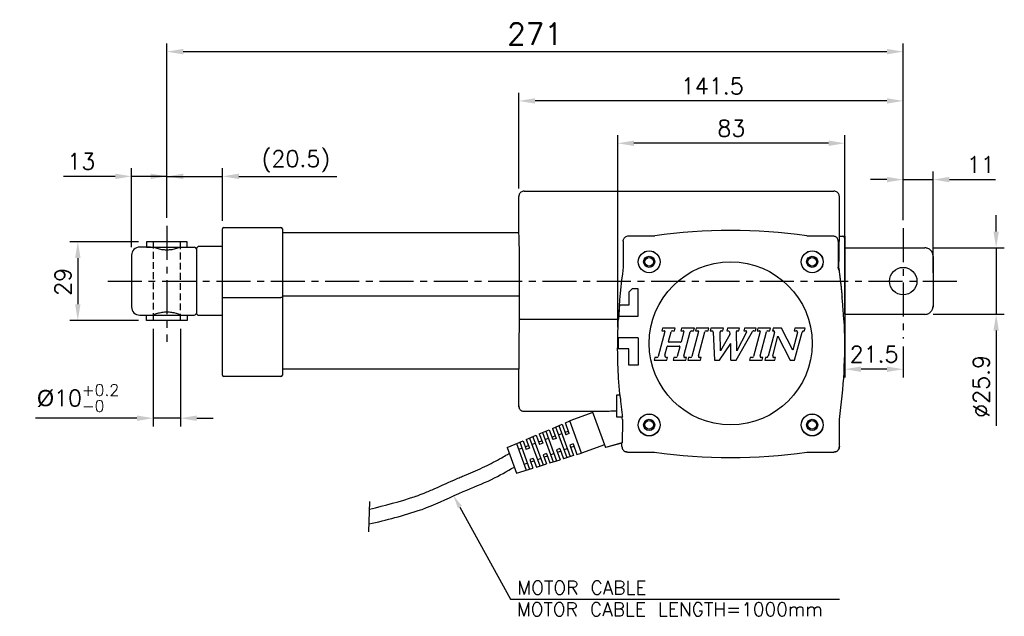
# Model space of a CAD drawing. Extents: x 524 to 1209, y 39 to 449.
# Tile 2 of 3: x 829 to 1192, y 39 to 258. Entities that reach past the tile are written whole.
import ezdxf

# ---------------------------------------------------------------- set-up
doc = ezdxf.new("R2010")
doc.units = 0
doc.header["$LTSCALE"] = 10
doc.header["$MEASUREMENT"] = 0
doc.header["$PDMODE"] = 3
doc.linetypes.add('CENTER', pattern=[2, 1.25, -0.25, 0.25, -0.25])
doc.linetypes.add('HIDDEN', pattern=[0.375, 0.25, -0.125])
doc.layers.get('0').update_dxf_attribs({"linetype": 'CONTINUOUS'})
doc.layers.get('DEFPOINTS').update_dxf_attribs({"linetype": 'CONTINUOUS'})
for name, color, linetype in [('CENTER', 7, 'CENTER'), ('DIM', 7, 'CONTINUOUS'), ('HIDDEN', 7, 'HIDDEN')]:
    doc.layers.add(name, color=color, linetype=linetype)
doc.styles.get("Standard").update_dxf_attribs({"font": 'txt.shx'})
doc.dimstyles.new('W_8', dxfattribs={"dimtxt": 8, "dimasz": 3, "dimexe": 3, "dimexo": 3, "dimgap": 2.5, "dimtad": 1, "dimdec": 3, "dimtxsty": 'STANDARD', "dimblk1": 'OPEN', "dimblk2": 'OPEN', "dimsah": 1, "dimcen": -2.5, "dimclrd": 256, "dimclre": 256, "dimclrt": 256, "dimazin": 3, "dimtfac": 0.8, "dimtmove": 0, "dimatfit": 3, "dimtolj": 1})

# ---------------------------------------------------------------- blocks, each defined once
blk = doc.blocks.new('*D12')
at = {"layer": 'DEFPOINTS', "color": 0}
for p in [(903.83, 200.61), (883.33, 182.38), (903.83, 181.27)]:
    blk.add_point(p, dxfattribs=at)
at = {"layer": 'DIM'}
for p, q in [((883.33, 185.38), (883.33, 203.61)), ((903.83, 184.27), (903.83, 203.61)), ((877.33, 200.61), (871.33, 200.61)), ((883.33, 200.61), (903.83, 200.61)), ((909.83, 200.61), (945.83, 200.61))]:
    blk.add_line(p, q, dxfattribs=at)
for points in [[(877.33, 201.61), (877.33, 199.61), (883.33, 200.61)], [(909.83, 201.61), (909.83, 199.61), (903.83, 200.61)]]:
    blk.add_solid(points, dxfattribs=at)
at = {"layer": 'DIM', "insert": (930.83, 206.11), "char_height": 6, "attachment_point": 5}
blk.add_mtext('\\A1;(20.5)', dxfattribs=at)
blk = doc.blocks.new('*D13')
at = {"layer": 'DEFPOINTS', "color": 0}
for p in [(883.33, 200.61), (883.33, 182.38), (870.33, 171.57)]:
    blk.add_point(p, dxfattribs=at)
at = {"layer": 'DIM'}
for p, q in [((870.33, 174.57), (870.33, 203.61)), ((883.33, 185.38), (883.33, 203.61)), ((864.33, 200.61), (845.33, 200.61)), ((883.33, 200.61), (870.33, 200.61)), ((889.33, 200.61), (895.33, 200.61))]:
    blk.add_line(p, q, dxfattribs=at)
for points in [[(864.33, 201.61), (864.33, 199.61), (870.33, 200.61)], [(889.33, 201.61), (889.33, 199.61), (883.33, 200.61)]]:
    blk.add_solid(points, dxfattribs=at)
at = {"layer": 'DIM', "insert": (851.83, 206.11), "char_height": 6, "attachment_point": 5}
blk.add_mtext('\\A1;13', dxfattribs=at)
blk = doc.blocks.new('*D14')
at = {"layer": 'DEFPOINTS', "color": 0}
for p in [(878.33, 147.57), (888.33, 147.57), (888.33, 111.64)]:
    blk.add_point(p, dxfattribs=at)
at = {"layer": 'DIM'}
for p, q in [((878.33, 144.57), (878.33, 108.64)), ((888.33, 144.57), (888.33, 108.64)), ((872.33, 111.64), (835, 111.64)), ((888.33, 111.64), (878.33, 111.64)), ((894.33, 111.64), (900.33, 111.64))]:
    blk.add_line(p, q, dxfattribs=at)
for points in [[(872.33, 112.64), (872.33, 110.64), (878.33, 111.64)], [(894.33, 112.64), (894.33, 110.64), (888.33, 111.64)]]:
    blk.add_solid(points, dxfattribs=at)
at = {"layer": 'DIM', "insert": (850.66, 119.04), "char_height": 6, "attachment_point": 5}
blk.add_mtext('\\A1;\\A1;{\\f????|b0|i0|c0|p54;%%c}10{\\H0.7x;\\S+0.2^ -0;}', dxfattribs=at)
blk = doc.blocks.new('*D15')
at = {"layer": 'DEFPOINTS', "color": 0}
for p in [(875.83, 176.57), (850.56, 147.57), (875.83, 147.57)]:
    blk.add_point(p, dxfattribs=at)
at = {"layer": 'DIM'}
for p, q in [((872.83, 176.57), (847.56, 176.57)), ((850.56, 170.57), (850.56, 153.57)), ((872.83, 147.57), (847.56, 147.57))]:
    blk.add_line(p, q, dxfattribs=at)
for points in [[(849.56, 170.57), (851.56, 170.57), (850.56, 176.57)], [(849.56, 153.57), (851.56, 153.57), (850.56, 147.57)]]:
    blk.add_solid(points, dxfattribs=at)
at = {"layer": 'DIM', "insert": (845.06, 161.81), "char_height": 6, "attachment_point": 5, "rotation": 90}
blk.add_mtext('\\A1;29', dxfattribs=at)
blk = doc.blocks.new('*D17')
at = {"layer": 'DEFPOINTS', "color": 0}
for p in [(1162.33, 174.3), (1162.33, 149.85), (1188.52, 149.85)]:
    blk.add_point(p, dxfattribs=at)
at = {"layer": 'DIM'}
for p, q in [((1188.52, 180.3), (1188.52, 186.3)), ((1165.33, 174.3), (1191.52, 174.3)), ((1188.52, 174.3), (1188.52, 149.85)), ((1165.33, 149.85), (1191.52, 149.85)), ((1188.52, 143.85), (1188.52, 108.85))]:
    blk.add_line(p, q, dxfattribs=at)
for points in [[(1187.52, 180.3), (1189.52, 180.3), (1188.52, 174.3)], [(1187.52, 143.85), (1189.52, 143.85), (1188.52, 149.85)]]:
    blk.add_solid(points, dxfattribs=at)
at = {"layer": 'DIM', "insert": (1183.02, 123.35), "char_height": 6, "attachment_point": 5, "rotation": 90}
blk.add_mtext('\\A1;%%c25.9', dxfattribs=at)
blk = doc.blocks.new('*D18')
at = {"layer": 'DEFPOINTS', "color": 0}
for p in [(1154.33, 199.42), (1154.33, 181.51), (1165.33, 162.07)]:
    blk.add_point(p, dxfattribs=at)
at = {"layer": 'DIM'}
for p, q in [((1148.33, 199.42), (1142.33, 199.42)), ((1154.33, 184.51), (1154.33, 202.42)), ((1154.33, 199.42), (1165.33, 199.42)), ((1165.33, 165.07), (1165.33, 202.42)), ((1171.33, 199.42), (1188.33, 199.42))]:
    blk.add_line(p, q, dxfattribs=at)
for points in [[(1148.33, 200.42), (1148.33, 198.42), (1154.33, 199.42)], [(1171.33, 200.42), (1171.33, 198.42), (1165.33, 199.42)]]:
    blk.add_solid(points, dxfattribs=at)
at = {"layer": 'DIM', "insert": (1182.83, 204.92), "char_height": 6, "attachment_point": 5}
blk.add_mtext('\\A1;11', dxfattribs=at)
blk = doc.blocks.new('*D19')
at = {"layer": 'DEFPOINTS', "color": 0}
for p in [(1049.24, 212.78), (1132.83, 146.85), (1049.24, 142.17)]:
    blk.add_point(p, dxfattribs=at)
at = {"layer": 'DIM'}
for p, q in [((1049.24, 145.17), (1049.24, 215.78)), ((1132.83, 149.85), (1132.83, 215.78)), ((1126.83, 212.78), (1055.24, 212.78))]:
    blk.add_line(p, q, dxfattribs=at)
for points in [[(1055.24, 213.78), (1055.24, 211.78), (1049.24, 212.78)], [(1126.83, 213.78), (1126.83, 211.78), (1132.83, 212.78)]]:
    blk.add_solid(points, dxfattribs=at)
at = {"layer": 'DIM', "insert": (1091.03, 218.28), "char_height": 6, "attachment_point": 5}
blk.add_mtext('\\A1;83', dxfattribs=at)
blk = doc.blocks.new('*D20')
at = {"layer": 'DEFPOINTS', "color": 0}
for p in [(1012.83, 228.36), (1012.83, 193.17), (1154.33, 181.51)]:
    blk.add_point(p, dxfattribs=at)
at = {"layer": 'DIM'}
for p, q in [((1012.83, 196.17), (1012.83, 231.36)), ((1148.33, 228.36), (1018.83, 228.36)), ((1154.33, 184.51), (1154.33, 231.36))]:
    blk.add_line(p, q, dxfattribs=at)
for points in [[(1018.83, 229.36), (1018.83, 227.36), (1012.83, 228.36)], [(1148.33, 229.36), (1148.33, 227.36), (1154.33, 228.36)]]:
    blk.add_solid(points, dxfattribs=at)
at = {"layer": 'DIM', "insert": (1084.07, 233.86), "char_height": 6, "attachment_point": 5}
blk.add_mtext('\\A1;141.5', dxfattribs=at)
blk = doc.blocks.new('*D21')
at = {"layer": 'DEFPOINTS', "color": 0}
for p in [(1132.83, 149.85), (1154.33, 141.01), (1132.83, 129.66)]:
    blk.add_point(p, dxfattribs=at)
at = {"layer": 'DIM'}
for p, q in [((1132.83, 146.85), (1132.83, 126.66)), ((1154.33, 138.01), (1154.33, 126.66)), ((1148.33, 129.66), (1138.83, 129.66))]:
    blk.add_line(p, q, dxfattribs=at)
for points in [[(1138.83, 130.66), (1138.83, 128.66), (1132.83, 129.66)], [(1148.33, 130.66), (1148.33, 128.66), (1154.33, 129.66)]]:
    blk.add_solid(points, dxfattribs=at)
at = {"layer": 'DIM', "insert": (1143.58, 135.16), "char_height": 6, "attachment_point": 5}
blk.add_mtext('\\A1;21.5', dxfattribs=at)
blk = doc.blocks.new('*D24')
at = {"layer": 'DEFPOINTS', "color": 0}
for p in [(1154.33, 246.49), (883.33, 182.38), (1154.33, 181.51)]:
    blk.add_point(p, dxfattribs=at)
at = {"layer": 'DIM'}
for p, q in [((883.33, 185.38), (883.33, 249.49)), ((889.33, 246.49), (1148.33, 246.49)), ((1154.33, 184.51), (1154.33, 249.49))]:
    blk.add_line(p, q, dxfattribs=at)
for points in [[(889.33, 247.49), (889.33, 245.49), (883.33, 246.49)], [(1148.33, 247.49), (1148.33, 245.49), (1154.33, 246.49)]]:
    blk.add_solid(points, dxfattribs=at)
at = {"layer": 'DIM', "insert": (1018.83, 252.99), "char_height": 8, "attachment_point": 5}
blk.add_mtext('\\A1;271', dxfattribs=at)

msp = doc.modelspace()

# ---------------------------------------------------------------- linework, layer by layer
for p, q in [((1012.825, 179.7735), (1012.825, 193.1738)), ((1014.8247, 195.1735), (1128.8253, 195.1735)), ((1130.825, 178.5735), (1130.825, 193.1738)), ((903.825, 127.4735), (903.825, 181.2735)), ((904.325, 181.7735), (925.325, 181.7735)), ((925.825, 181.2735), (925.825, 127.4735)), ((1012.825, 179.7735), (925.825, 179.7735)), ((1053.2785, 178.7197), (1062.8574, 178.7197)), ((1118.7926, 178.7197), (1128.3715, 178.7197)), ((1130.825, 178.5735), (1132.825, 178.5735)), ((1132.825, 178.5735), (1132.825, 146.574)), ((877.325, 174.5735), (873.325, 174.5735)), ((890.825, 176.5735), (875.825, 176.5735)), ((875.825, 176.5735), (875.825, 174.5735)), ((875.825, 174.5735), (877.325, 174.5735)), ((875.825, 174.5735), (877.325, 174.5735)), ((877.325, 174.5735), (878.325, 174.5735)), ((878.325, 174.5735), (888.325, 174.5735)), ((888.325, 174.5735), (893.325, 174.5735)), ((890.825, 174.5735), (890.825, 176.5735)), ((894.825, 174.7735), (894.325, 174.2735)), ((894.325, 149.8735), (894.325, 174.2735)), ((903.825, 174.7735), (894.825, 174.7735)), ((1051.2788, 176.72), (1051.2788, 167.1411)), ((1130.3883, 176.7371), (1130.4323, 167.5735)), ((1132.825, 174.2981), (1162.325, 174.2981)), ((870.325, 171.5735), (870.325, 152.5735)), ((894.325, 173.5735), (894.325, 173.5735)), ((1165.325, 171.1395), (1165.325, 153.0075)), ((1130.4323, 167.5735), (1130.4323, 167.1454)), ((1130.587, 167.5735), (1130.4323, 167.5735)), ((1130.587, 166.0469), (1130.587, 167.5735)), ((904.325, 156.0448), (925.325, 156.0448)), ((1013.1183, 156.5094), (925.825, 156.5094)), ((1012.9635, 129.7235), (1013.1183, 156.5094)), ((1054.525, 159.1735), (1053.325, 157.9735)), ((1053.325, 157.9735), (1053.325, 153.1735)), ((1056.825, 159.1735), (1054.525, 159.1735)), ((1056.825, 149.1735), (1056.825, 159.1735)), ((1053.325, 153.1735), (1049.8743, 153.1735)), ((873.325, 149.5735), (893.325, 149.5735)), ((875.825, 147.5735), (875.825, 149.5735)), ((890.825, 149.5735), (890.825, 147.5735)), ((894.325, 150.5735), (894.325, 150.5735)), ((894.825, 149.3735), (894.325, 149.8735)), ((903.825, 149.3735), (894.825, 149.3735)), ((1049.6295, 149.1735), (1056.825, 149.1735)), ((1162.325, 149.8489), (1132.825, 149.8489)), ((1138.325, 149.8489), (1138.325, 149.9096)), ((890.825, 147.5735), (875.825, 147.5735)), ((1014.2624, 148.028), (1049.4784, 148.028)), ((1132.721, 145.5735), (1132.825, 145.5735)), ((1132.825, 146.5735), (1132.825, 145.5735)), ((1066.5907, 143.4982), (1064.1287, 134.3098)), ((1065.7503, 144.7289), (1065.4995, 143.7928)), ((1065.4995, 143.7928), (1066.3642, 143.7928)), ((1070.4309, 144.7289), (1065.7503, 144.7289)), ((1067.9598, 139.8739), (1068.9166, 143.4447)), ((1069.369, 143.7928), (1070.18, 143.7928)), ((1070.18, 143.7928), (1070.4309, 144.7289)), ((1072.7711, 144.7289), (1072.5203, 143.7928)), ((1072.5203, 143.7928), (1073.3851, 143.7928)), ((1073.6115, 143.4982), (1072.6082, 139.7537)), ((1077.4517, 144.7289), (1072.7711, 144.7289)), ((1073.5547, 134.5521), (1075.9376, 143.4452)), ((1076.3899, 143.7928), (1077.2009, 143.7928)), ((1078.9941, 143.4982), (1076.5321, 134.3098)), ((1077.2009, 143.7928), (1077.4517, 144.7289)), ((1078.1538, 144.7289), (1077.9029, 143.7928)), ((1077.9029, 143.7928), (1078.7677, 143.7928)), ((1082.8343, 144.7289), (1078.1538, 144.7289)), ((1078.9373, 134.5521), (1081.3206, 143.4466)), ((1081.7725, 143.7928), (1082.5835, 143.7928)), ((1082.5835, 143.7928), (1082.8343, 144.7289)), ((1083.5364, 144.7289), (1083.2856, 143.7928)), ((1083.2856, 143.7928), (1083.9288, 143.7928)), ((1088.217, 144.7289), (1083.5364, 144.7289)), ((1084.3971, 143.3453), (1084.8476, 133.0275)), ((1087.0352, 136.4112), (1086.9146, 143.3166)), ((1090.4862, 142.3886), (1087.0352, 136.4112)), ((1087.3826, 143.7928), (1087.9661, 143.7928)), ((1087.9661, 143.7928), (1088.217, 144.7289)), ((1089.6211, 144.7289), (1089.3703, 143.7928)), ((1089.3703, 143.7928), (1089.6755, 143.7928)), ((1094.0677, 144.7289), (1089.6211, 144.7289)), ((1092.8045, 133.0275), (1098.885, 143.5592)), ((1093.1197, 136.4203), (1092.9952, 143.5559)), ((1096.6907, 143.2801), (1093.1197, 136.4203)), ((1093.2292, 143.7928), (1093.8168, 143.7928)), ((1093.8168, 143.7928), (1094.0677, 144.7289)), ((1095.9399, 144.7289), (1095.6891, 143.7928)), ((1095.6891, 143.7928), (1096.3791, 143.7928)), ((1100.1524, 144.7289), (1095.9399, 144.7289)), ((1101.6948, 143.4982), (1099.2328, 134.3098)), ((1099.2901, 143.7928), (1099.9016, 143.7928)), ((1099.9016, 143.7928), (1100.1524, 144.7289)), ((1100.8545, 144.7289), (1100.6036, 143.7928)), ((1100.6036, 143.7928), (1101.4692, 143.7928)), ((1105.535, 144.7289), (1100.8545, 144.7289)), ((1101.638, 134.5521), (1104.0213, 143.4466)), ((1104.4732, 143.7928), (1105.2842, 143.7928)), ((1106.9987, 143.2041), (1104.6621, 134.484)), ((1105.2842, 143.7928), (1105.535, 144.7289)), ((1106.4711, 144.7289), (1106.2203, 143.7928)), ((1106.2203, 143.7928), (1106.5464, 143.7928)), ((1106.3017, 134.5517), (1108.2381, 141.7784)), ((1109.543, 144.7289), (1106.4711, 144.7289)), ((1108.2381, 141.7784), (1112.6969, 133.0275)), ((1113.6647, 136.6396), (1109.543, 144.7289)), ((1115.4238, 143.2046), (1113.6647, 136.6396)), ((1114.4576, 144.7289), (1114.2068, 143.7928)), ((1114.2068, 143.7928), (1114.9714, 143.7928)), ((1114.3351, 133.0275), (1117.0802, 143.2724)), ((1118.2021, 144.7289), (1114.4576, 144.7289)), ((1117.7583, 143.7928), (1117.9512, 143.7928)), ((1117.9512, 143.7928), (1118.2021, 144.7289)), ((1056.825, 141.1735), (1049.385, 141.1735)), ((1056.825, 141.1735), (1056.825, 131.1735)), ((1066.6125, 134.8456), (1067.4584, 138.0027)), ((1067.6845, 138.1761), (1071.8801, 138.1761)), ((1072.3821, 139.5803), (1068.1857, 139.5803)), ((1072.1065, 137.8815), (1071.1495, 134.3098)), ((1086.7198, 133.0275), (1090.825, 139.1735)), ((1090.9323, 133.0275), (1090.825, 139.1735)), ((1053.325, 137.1735), (1049.385, 137.1735)), ((1053.325, 131.1735), (1053.325, 137.1735)), ((1056.825, 131.1735), (1053.325, 131.1735)), ((1062.8657, 133.9636), (1062.6149, 133.0275)), ((1062.6149, 133.0275), (1067.2955, 133.0275)), ((1063.6767, 133.9636), (1062.8657, 133.9636)), ((1067.5463, 133.9636), (1067.2911, 133.9636)), ((1067.2955, 133.0275), (1067.5463, 133.9636)), ((1069.8866, 133.9636), (1069.6358, 133.0275)), ((1069.6358, 133.0275), (1074.3163, 133.0275)), ((1070.6976, 133.9636), (1069.8866, 133.9636)), ((1074.5671, 133.9636), (1074.007, 133.9636)), ((1074.3163, 133.0275), (1074.5671, 133.9636)), ((1075.2692, 133.9636), (1075.0184, 133.0275)), ((1075.0184, 133.0275), (1079.6989, 133.0275)), ((1076.0802, 133.9636), (1075.2692, 133.9636)), ((1079.9498, 133.9636), (1079.3896, 133.9636)), ((1079.6989, 133.0275), (1079.9498, 133.9636)), ((1084.8476, 133.0275), (1086.7198, 133.0275)), ((1090.9323, 133.0275), (1092.8045, 133.0275)), ((1097.9699, 133.9636), (1097.7191, 133.0275)), ((1097.7191, 133.0275), (1102.3996, 133.0275)), ((1098.7809, 133.9636), (1097.9699, 133.9636)), ((1102.6505, 133.9636), (1102.0903, 133.9636)), ((1102.3996, 133.0275), (1102.6505, 133.9636)), ((1103.5866, 133.9636), (1103.3358, 133.0275)), ((1103.3358, 133.0275), (1107.0802, 133.0275)), ((1103.984, 133.9636), (1103.5866, 133.9636)), ((1107.331, 133.9636), (1106.7541, 133.9636)), ((1107.0802, 133.0275), (1107.331, 133.9636)), ((1112.6969, 133.0275), (1114.3351, 133.0275)), ((925.325, 126.9735), (904.325, 126.9735)), ((1012.9635, 129.7235), (925.825, 129.7235)), ((1012.825, 116.1732), (1012.825, 129.7235)), ((1048.825, 120.1735), (1050.1205, 120.1735)), ((1048.825, 120.1729), (1048.825, 112.1741)), ((1014.8247, 114.1735), (1039.9263, 114.1735)), ((1039.9051, 114.2318), (1044.7674, 100.8727)), ((1048.825, 112.1735), (1051.0571, 112.1735)), ((1130.825, 101.1732), (1130.825, 111.1735)), ((1050.825, 102.5226), (1044.7674, 100.8727)), ((1050.825, 102.491), (1044.7674, 100.8727)), ((1050.825, 101.1732), (1050.825, 102.5226)), ((1008.6579, 98.2787), (1009.3687, 98.7485)), ((1052.8247, 99.1735), (1062.825, 99.1735)), ((1118.825, 99.1735), (1128.8253, 99.1735))]:
    msp.add_line(p, q)
at = {"ltscale": 0.5}
for p, q in [((1040.0988, 113.7176), (1031.6445, 110.6312)), ((1025.1938, 107.8888), (1028.795, 109.4198)), ((1027.597, 108.9105), (1031.7613, 97.5036)), ((1028.795, 109.4198), (1030.2145, 105.5316)), ((1029.9858, 109.926), (1031.6445, 110.6312)), ((1031.4283, 105.9747), (1029.9858, 109.926)), ((1035.9654, 98.7952), (1031.6445, 110.6312)), ((1015.6099, 103.8143), (1019.2039, 105.3422)), ((1019.2039, 105.3422), (1020.4377, 101.9624)), ((1020.4019, 105.8515), (1023.9958, 107.3795)), ((1020.4019, 105.8515), (1021.6589, 102.4082)), ((1021.5999, 106.3608), (1025.532, 95.5897)), ((1022.7978, 106.8701), (1026.7764, 95.9721)), ((1023.9958, 107.3795), (1025.3224, 103.7456)), ((1024.9795, 104.685), (1026.2007, 105.1308)), ((1025.1938, 107.8888), (1026.5436, 104.1914)), ((1026.3991, 108.4011), (1030.5169, 97.1213)), ((1027.4218, 105.5766), (1028.643, 106.0224)), ((1029.8642, 106.4682), (1031.0853, 106.914)), ((1031.4283, 105.9747), (1030.2071, 105.5289)), ((1008.6063, 100.8368), (1014.4119, 103.305)), ((1012.016, 102.2864), (1015.5772, 92.5313)), ((1013.2139, 102.7957), (1016.8216, 92.9136)), ((1013.2139, 102.7957), (1016.8216, 92.9136)), ((1014.4119, 103.305), (1015.5531, 100.1792)), ((1015.2101, 101.1185), (1016.4313, 101.5643)), ((1015.6099, 103.8143), (1016.7742, 100.625)), ((1016.8079, 104.3236), (1020.5546, 94.0605)), ((1017.6525, 102.0101), (1018.8736, 102.456)), ((1018.0059, 104.8329), (1021.799, 94.4428)), ((1020.0948, 102.9018), (1021.316, 103.3476)), ((1021.6589, 102.4082), (1020.4377, 101.9624)), ((1022.5372, 103.7934), (1023.7583, 104.2392)), ((1026.5436, 104.1914), (1025.3224, 103.7456)), ((1032.8, 102.2172), (1031.5788, 101.7714)), ((1031.5862, 101.7741), (1033.0057, 97.8859)), ((1032.8, 102.2172), (1034.2425, 98.2659)), ((1044.4197, 101.8816), (1035.9654, 98.7952)), ((1008.6063, 100.8368), (1012.0356, 91.4432)), ((1012.7678, 100.2269), (1013.989, 100.6727)), ((1012.7678, 100.2269), (1013.989, 100.6727)), ((1016.7742, 100.625), (1015.5531, 100.1792)), ((1023.0306, 98.6508), (1021.8095, 98.205)), ((1021.8095, 98.205), (1023.0433, 94.8251)), ((1023.0306, 98.6508), (1024.2877, 95.2074)), ((1025.8159, 98.603), (1024.5947, 98.1572)), ((1027.9153, 100.434), (1026.6941, 99.9882)), ((1026.6941, 99.9882), (1028.0207, 96.3544)), ((1028.2582, 99.4946), (1027.0371, 99.0488)), ((1027.9153, 100.434), (1029.2651, 96.7367)), ((1033.0057, 97.8859), (1029.2651, 96.7367)), ((1030.7006, 100.3862), (1029.4794, 99.9404)), ((1033.1429, 101.2779), (1031.9217, 100.8321)), ((1034.2425, 98.2659), (1035.9654, 98.7952)), ((1016.0465, 95.0366), (1014.8254, 94.5907)), ((1016.0465, 95.0366), (1014.8254, 94.5907)), ((1018.146, 96.8675), (1016.9248, 96.4217)), ((1016.9248, 96.4217), (1018.0659, 93.2959)), ((1018.4889, 95.9282), (1017.2677, 95.4824)), ((1018.146, 96.8675), (1019.3103, 93.6782)), ((1019.3103, 93.6782), (1023.0433, 94.8251)), ((1020.9312, 96.8198), (1019.71, 96.374)), ((1023.3736, 97.7114), (1022.1524, 97.2656)), ((1024.2877, 95.2074), (1028.0207, 96.3544)), ((1012.0356, 91.4432), (1018.0659, 93.2959)), ((957.6243, 69.8716), (958.0715, 80.9364))]:
    msp.add_line(p, q, dxfattribs=at)
for points in [[(903.825, 156.1978), (903.8631, 156.1393), (903.9715, 156.0896), (904.1337, 156.0565), (904.325, 156.0448)], [(925.825, 156.1978), (925.7869, 156.1393), (925.6786, 156.0896), (925.5163, 156.0565), (925.325, 156.0448)]]:
    msp.add_lwpolyline(points)
for centre, radius in [((1060.825, 169.1735), 4.0524), ((1060.825, 169.1735), 4), ((1060.825, 169.1735), 2.05), ((1060.825, 169.1735), 1.6), ((1120.825, 169.1735), 4.0524), ((1120.825, 169.1735), 4), ((1120.825, 169.1735), 2.05), ((1120.825, 169.1735), 1.6), ((1090.825, 139.1735), 30), ((1154.325, 162.0735), 5.05), ((1060.825, 109.1735), 4.0524), ((1060.825, 109.1735), 4), ((1120.825, 109.1735), 4.0524), ((1120.825, 109.1735), 4), ((1060.825, 109.1735), 2.05), ((1060.825, 109.1735), 1.6), ((1120.825, 109.1735), 2.05), ((1120.825, 109.1735), 1.6)]:
    msp.add_circle(centre, radius)
for centre, radius, start, end in [((904.325, 181.2735), 0.5, 90, 180), ((925.325, 181.2735), 0.5, 0, 90), ((1090.825, -15.8265), 196.5462, 81.819322, 98.180678), ((1131.825, 177.5735), 1, 0, 90), ((873.325, 171.5735), 3, 90, 180), ((893.325, 173.5735), 1, 0, 90), ((1245.825, 139.1735), 196.5462, 171.819322, 177.417918), ((935.825, 139.1735), 196.6073, 7.8561, 8.179405), ((873.325, 152.5735), 3, 180, 270), ((1245.825, 139.1735), 196.4502, 175.913358, 177.082184), ((893.325, 150.5735), 1, 270, 0), ((935.825, 139.1735), 197, 351.828766, 2.013616), ((1131.825, 146.5735), 1, 331.444381, 0), ((1066.3646, 143.5587), 0.234, 345, 90.095504), ((1069.369, 143.3247), 0.4681, 90, 165.147003), ((1073.3854, 143.5587), 0.234, 345.000018, 90.095504), ((1076.3899, 143.3247), 0.4681, 90, 165.089776), ((1078.7681, 143.5587), 0.234, 345.000006, 90.095504), ((1081.7725, 143.3247), 0.4681, 90, 164.910233), ((1083.9295, 143.3247), 0.4681, 2.524726, 90.081313), ((1087.3826, 143.3247), 0.4681, 90, 181.000021), ((1089.6755, 142.8567), 0.9361, 330.000029, 90), ((1093.2292, 143.5587), 0.234, 90, 180.692879), ((1096.3791, 143.4417), 0.351, 332.59293, 90), ((1099.2901, 143.3247), 0.4681, 90, 149.93148), ((1101.4688, 143.5587), 0.234, 345.000006, 89.904496), ((1104.4732, 143.3247), 0.4681, 90, 164.910233), ((1106.5464, 143.3247), 0.4681, 345.060257, 90), ((1114.9714, 143.3247), 0.4681, 345.131073, 90), ((1117.7583, 143.0907), 0.7021, 90, 164.999992), ((1245.825, 139.1735), 196.4502, 179.416679, 180.583321), ((1067.6845, 137.9421), 0.234, 90, 165.000024), ((1068.1861, 139.8143), 0.234, 165.247914, 269.904496), ((1071.8805, 137.9421), 0.234, 345.00002, 90.095504), ((1072.3821, 139.8143), 0.234, 270, 345.000018), ((1063.6767, 134.4317), 0.4681, 270, 344.910229), ((1067.2911, 134.6657), 0.7021, 165.151374, 270), ((1070.6976, 134.4317), 0.4681, 270, 344.910249), ((1074.007, 134.4317), 0.4681, 165.085217, 270), ((1076.0802, 134.4317), 0.4681, 270, 344.910234), ((1079.3896, 134.4317), 0.4681, 165.085217, 270), ((1098.7809, 134.4317), 0.4681, 270, 344.910234), ((1102.0903, 134.4317), 0.4681, 165.085217, 270), ((1103.984, 134.6657), 0.7021, 270, 345.000003), ((1106.7541, 134.4317), 0.4681, 165.144275, 270), ((904.325, 127.4735), 0.5, 180, 270), ((925.325, 127.4735), 0.5, 270, 0), ((1090.825, 294.1735), 197, 261.828766, 278.171234), ((919.7734, 250.3639), 176.3165, 282.508971, 288.161432), ((971.6135, 92.333), 10, 288.161432, 290.424092), ((919.7734, 250.3639), 181.6165, 282.066912, 288.254727)]:
    msp.add_arc(centre, radius, start, end)
for points in [[(1014.8247, 195.1735), (1014.2101, 195.0768), (1013.6483, 194.7909), (1013.2071, 194.3495), (1012.9219, 193.7888), (1012.825, 193.1738)], [(1130.825, 193.1738), (1130.7281, 193.7888), (1130.443, 194.3495), (1130.0017, 194.7909), (1129.4399, 195.0768), (1128.8253, 195.1735)], [(1013.1183, 156.5094), (1013.1321, 160.1354), (1013.1324, 163.8464), (1013.1192, 167.4796), (1013.0931, 170.8751), (1013.0551, 173.8838), (1013.0071, 176.3733), (1012.951, 178.2341), (1012.8894, 179.3844), (1012.825, 179.7735)], [(1051.2788, 176.72), (1051.3756, 177.3345), (1051.6614, 177.8964), (1052.1029, 178.3376), (1052.6636, 178.6228), (1053.2785, 178.7197)], [(1128.3715, 178.7197), (1128.8962, 178.6496), (1129.3885, 178.4418)], [(1130.3883, 176.7371), (1130.3295, 177.1898), (1130.1821, 177.59), (1129.9642, 177.9366), (1129.6929, 178.2225), (1129.3885, 178.4418)], [(1130.825, 178.5735), (1130.7746, 178.3185), (1130.7257, 177.5621), (1130.6799, 176.3276), (1130.6386, 174.6535), (1130.6031, 172.5916), (1130.5744, 170.2055), (1130.5535, 167.5735)], [(1165.325, 171.1343), (1165.2695, 171.75), (1165.0917, 172.3695), (1164.8024, 172.9295), (1164.4159, 173.4114), (1163.9492, 173.7996), (1163.4219, 174.0815), (1162.8557, 174.2488), (1162.325, 174.2981)], [(1162.8559, 174.2488), (1162.325, 174.2981)], [(1165.325, 171.1395), (1165.2696, 171.7498)], [(1130.587, 166.8919), (1130.6993, 166.062)], [(1130.6993, 166.062), (1130.7575, 165.6233), (1130.9251, 164.3258), (1131.0871, 163.017), (1131.2416, 161.7117), (1131.3895, 160.4035), (1131.5343, 159.0579), (1131.679, 157.639), (1131.825, 156.1216)], [(1132.5815, 146.8439), (1132.4912, 147.9225), (1132.3754, 149.4526), (1132.2277, 151.3921), (1132.0427, 153.6715), (1131.825, 156.1216)], [(1162.325, 149.8489), (1162.8561, 149.8983), (1163.4224, 150.0657), (1163.9496, 150.3476), (1164.4162, 150.7359), (1164.8026, 151.2179), (1165.0918, 151.7779), (1165.2696, 152.3974), (1165.325, 153.0127)], [(1165.2585, 152.3575), (1165.2534, 152.3331)], [(1165.3248, 152.9695), (1165.2585, 152.3575)], [(1165.2696, 152.3972), (1165.325, 153.0128)], [(1165.325, 153.0075), (1165.3248, 152.9695)], [(1162.325, 149.8489), (1162.8559, 149.8982)], [(1013.2617, 148.1864), (1013.3418, 148.1268), (1013.5584, 148.0757), (1013.8808, 148.041), (1014.2615, 148.028)], [(1049.2502, 141.1761), (1049.4784, 148.028)], [(1132.7034, 146.0955), (1132.6512, 146.2381), (1132.5815, 146.8439)], [(1049.2274, 137.177), (1049.2502, 141.1761)], [(1049.2281, 137.0414), (1049.2274, 137.177)], [(1050.0413, 120.1663), (1049.592, 126.0582), (1049.2281, 137.0414)], [(1050.6204, 116.1735), (1050.4983, 117.2137), (1050.3853, 118.1775), (1050.2866, 119.0081), (1050.2079, 119.6405), (1050.1516, 120.0391), (1050.1204, 120.1735)], [(1012.825, 116.1732), (1012.9219, 115.5582), (1013.2071, 114.9975), (1013.6483, 114.5561), (1014.2101, 114.2703), (1014.8247, 114.1735)], [(1012.9219, 115.5582), (1012.825, 116.1732)], [(1051.0664, 112.2135), (1051.0673, 112.2134), (1051.0421, 112.5381), (1050.9757, 113.1539), (1050.8761, 114.0121), (1050.7537, 115.0461), (1050.6204, 116.1735)], [(1039.9051, 114.2318), (1041.462, 114.2509), (1043.3239, 114.2678), (1045.462, 114.283), (1047.8656, 114.2964), (1048.8262, 114.301)], [(1050.8335, 112.142), (1050.8291, 112.1734)], [(1050.9695, 111.1838), (1050.8335, 112.142)], [(1050.9695, 111.1838), (1050.965, 109.1866), (1050.9533, 107.3126)], [(1050.9339, 105.6084), (1050.912, 104.3216), (1050.885, 103.334), (1050.8556, 102.7303)], [(1050.9352, 105.6648), (1050.9339, 105.6084)], [(1050.9507, 106.8993), (1050.9352, 105.6648)], [(1050.9533, 107.3126), (1050.9507, 106.8993)], [(1050.8556, 102.7303), (1050.825, 102.5226)], [(1050.825, 101.1732), (1050.9219, 100.5582), (1051.2071, 99.9975), (1051.6483, 99.5561), (1052.2101, 99.2703), (1052.8247, 99.1735)], [(1052.2101, 99.2703), (1051.6483, 99.5561)], [(1052.8247, 99.1735), (1052.2101, 99.2703)], [(1128.8253, 99.1735), (1129.4403, 99.2704), (1130.001, 99.5556), (1130.4424, 99.9968), (1130.7283, 100.5586), (1130.825, 101.1732)], [(1129.4403, 99.2704), (1128.8253, 99.1735)], [(1130.4424, 99.9968), (1130.001, 99.5556), (1129.4403, 99.2704)], [(1130.7283, 100.5586), (1130.4424, 99.9968)], [(1130.825, 101.1732), (1130.7283, 100.5586)]]:
    msp.add_spline(points, degree=3)
for points, knots in [([(888.3303, 174.5735), (888.281, 174.5531), (888.0276, 174.4491), (887.531, 174.2585), (886.8056, 174.0163), (885.9906, 173.7943), (885.1179, 173.6191), (884.2178, 173.5091), (883.3097, 173.4727), (882.4021, 173.5116), (881.5033, 173.6239), (880.6326, 173.8008), (879.821, 174.0235), (879.1007, 174.2652), (878.6122, 174.4532), (878.3649, 174.5547), (878.3198, 174.5735)], [1.0902047, 1.0902047, 1.0902047, 1.0902047, 1.25017658, 1.91183978, 2.68556316, 3.54343217, 4.44428855, 5.35351788, 6.26095949, 7.16765745, 8.07575217, 8.97558512, 9.83083052, 10.5987912, 11.25397756, 11.40072002, 11.40072002, 11.40072002, 11.40072002]), ([(888.3303, 149.5735), (888.281, 149.594), (888.0276, 149.6979), (887.531, 149.8885), (886.8056, 150.1307), (885.9906, 150.3527), (885.1179, 150.5279), (884.2178, 150.6379), (883.3097, 150.6743), (882.4021, 150.6354), (881.5033, 150.5232), (880.6326, 150.3462), (879.821, 150.1235), (879.1007, 149.8818), (878.6122, 149.6938), (878.3649, 149.5923), (878.3198, 149.5735)], [1.0902047, 1.0902047, 1.0902047, 1.0902047, 1.25017658, 1.91183978, 2.68556316, 3.54343217, 4.44428855, 5.35351788, 6.26095949, 7.16765745, 8.07575217, 8.97558512, 9.83083052, 10.5987912, 11.25397756, 11.40072002, 11.40072002, 11.40072002, 11.40072002]), ([(975.1032, 82.9617), (976.0688, 83.3212), (977.0315, 83.6991), (979.2931, 84.6244), (980.5946, 85.185), (984.529, 86.9197), (987.1913, 88.1477), (990.548, 89.5974), (991.144, 89.8506), (992.3235, 90.3472), (992.9093, 90.5916), (994.652, 91.3185), (995.7943, 91.7948), (998.1048, 92.7907), (999.2692, 93.311), (1001.4161, 94.3397), (1002.4338, 94.8589), (1004.4874, 95.9484), (1005.521, 96.5175), (1007.2578, 97.4883), (1007.9547, 97.8817), (1008.6579, 98.2787)], [184.18145516, 184.18145516, 184.18145516, 184.18145516, 187.43439397, 187.43439397, 191.82386339, 191.82386339, 200.60280225, 200.60280225, 202.48884991, 202.48884991, 204.37489757, 204.37489757, 208.14699289, 208.14699289, 212.18441535, 212.18441535, 215.83877876, 215.83877876, 219.49314217, 219.49314217, 221.91333527, 221.91333527, 221.91333527, 221.91333527]), ([(976.6633, 77.8876), (977.4126, 78.1637), (982.7807, 80.2221), (991.2894, 84.3274), (1002.3964, 88.6583), (1008.4758, 92.0898), (1011.2632, 93.6632)], [183.87535712, 183.87535712, 183.87535712, 183.87535712, 186.25039951, 200.99191401, 212.32093209, 221.91333527, 221.91333527, 221.91333527, 221.91333527])]:
    msp.add_open_spline(points, degree=3, knots=knots)
at = {"layer": 'CENTER'}
for p, q in [((883.325, 182.3767), (883.325, 139.6833)), ((1154.325, 181.5074), (1154.325, 141.0067)), ((861.5799, 162.0735), (1175.4203, 162.0735))]:
    msp.add_line(p, q, dxfattribs=at)
at = {"layer": 'DIM'}
for p, q in [((991.1536, 78.9424), (1009.8541, 45.1238)), ((1009.8541, 45.1238), (1130.8306, 45.1238))]:
    msp.add_line(p, q, dxfattribs=at)
msp.add_solid([(991.8829, 79.3456), (990.4244, 78.5391), (988.7341, 83.318)], dxfattribs=at)
at = {"layer": 'HIDDEN'}
for p, q in [((878.325, 176.5735), (878.325, 147.5735)), ((888.325, 147.5735), (888.325, 176.5735))]:
    msp.add_line(p, q, dxfattribs=at)

# ---------------------------------------------------------------- texts
at = {"layer": 'DIM', "char_height": 5, "attachment_point": 7}
for s, insert in [('\\A1;MOTOR CABLE', (1012.2871, 46.7718)), ('\\A1;MOTOR CABLE {\\A0;LENGTH=1000mm}', (1012.0852, 38.8481))]:
    msp.add_mtext(s, dxfattribs=dict(at, insert=insert))

# ---------------------------------------------------------------- dimensions: what is measured, and where the dimension line sits
at = {"layer": 'DIM'}
for base, p1, p2, override, picture, middle in [((1154.325, 246.4915), (883.325, 182.3767), (1154.325, 181.5074), {"dimasz": 6, "dimsah": 0, "dimtp": 0.2, "dimtdec": 3}, '*D24', (1018.825, 246.4915)), ((1012.825, 228.3592), (1154.325, 181.5074), (1012.825, 193.1738), {"dimtxt": 6, "dimasz": 6, "dimsah": 0, "dimtp": 0.2, "dimtdec": 3}, '*D20', (1084.0658, 228.3592)), ((883.325, 200.6056), (870.325, 171.5735), (883.325, 182.3767), {"dimtxt": 6, "dimasz": 6, "dimsah": 0, "dimtp": 0.2, "dimtdec": 3}, '*D13', (851.825, 200.6056)), ((1154.325, 199.4173), (1165.325, 162.0735), (1154.325, 181.5074), {"dimtxt": 6, "dimasz": 6, "dimsah": 0, "dimtp": 0.2, "dimtdec": 3}, '*D18', (1182.825, 199.4173)), ((1132.825, 129.6593), (1154.325, 141.0067), (1132.825, 149.8489), {"dimtxt": 6, "dimasz": 6, "dimsah": 0, "dimtp": 0.2, "dimtdec": 3}, '*D21', (1143.575, 129.6593))]:
    dim = msp.add_linear_dim(base=base, p1=p1, p2=p2, dimstyle='W_8', override=override, dxfattribs=at)
    dim.commit()
    dim.dimension.update_dxf_attribs({"geometry": picture, "text_midpoint": middle, "dimtype": 160})
for base, p1, p2, text, picture, middle in [((1049.2388, 212.7767), (1132.825, 146.8489), (1049.2388, 142.1735), '83', '*D19', (1091.0319, 212.7767)), ((903.825, 200.6056), (883.325, 182.3767), (903.825, 181.2735), '(20.5)', '*D12', (930.825, 200.6056)), ((888.325, 111.6354), (878.325, 147.5735), (888.325, 147.5735), '\\A1;{\\f????|b0|i0|c0|p54;%%c}<>{\\H0.7x;\\S+0.2^ -0;}', '*D14', (850.6607, 111.6354))]:
    dim = msp.add_linear_dim(base=base, p1=p1, p2=p2, text=text, dimstyle='W_8', override={"dimtxt": 6, "dimasz": 6, "dimsah": 0, "dimtp": 0.2, "dimtdec": 3}, dxfattribs=at)
    dim.commit()
    dim.dimension.update_dxf_attribs({"geometry": picture, "text_midpoint": middle, "dimtype": 160})
dim = msp.add_linear_dim(base=(1188.5245, 149.8489), p1=(1162.325, 174.2981), p2=(1162.325, 149.8489), angle=90, text='%%c25.9', dimstyle='W_8', override={"dimtxt": 6, "dimasz": 6, "dimsah": 0, "dimtp": 0.2, "dimtdec": 3}, dxfattribs=at)
dim.commit()
dim.dimension.update_dxf_attribs({"geometry": '*D17', "text_midpoint": (1188.5245, 123.3489), "dimtype": 160})
dim = msp.add_linear_dim(base=(850.5573, 147.5735), p1=(875.825, 176.5735), p2=(875.825, 147.5735), angle=90, dimstyle='W_8', override={"dimtxt": 6, "dimasz": 6, "dimsah": 0, "dimtp": 0.2, "dimtdec": 3}, dxfattribs=at)
dim.commit()
dim.dimension.update_dxf_attribs({"geometry": '*D15', "text_midpoint": (850.5573, 161.8084), "dimtype": 160})

doc.saveas('drawing.dxf')
